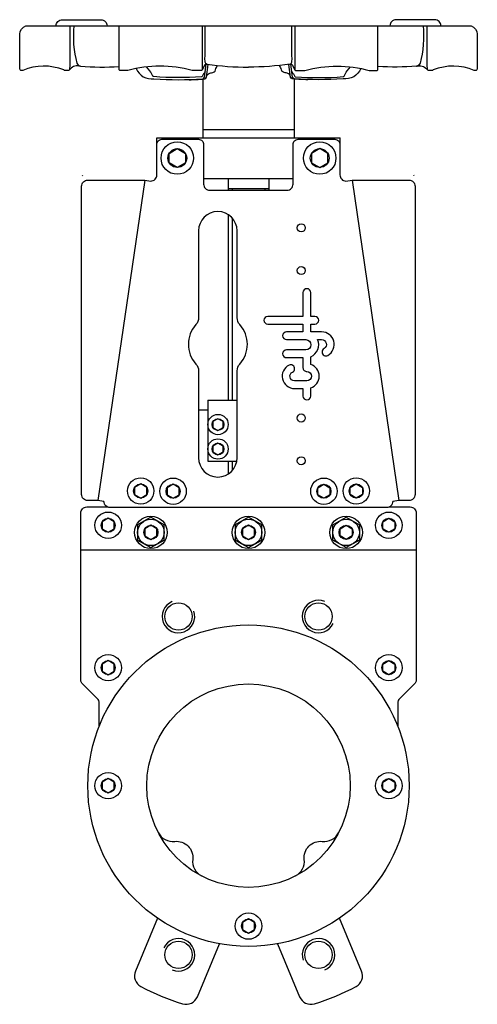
# Model space of a CAD drawing. Extents: x 7 to 232, y 7 to 491.
import ezdxf

# ---------------------------------------------------------------- set-up
doc = ezdxf.new("R2010")
doc.units = 0
doc.header["$LTSCALE"] = 15
doc.header["$MEASUREMENT"] = 0
doc.layers.add('CYL_XDF100', color=7, linetype='CONTINUOUS')

msp = doc.modelspace()

# ---------------------------------------------------------------- linework, layer by layer
at = {"layer": 'CYL_XDF100'}
for p, q in [((96.69, 461.79), (96.69, 432.99)), ((141.69, 461.79), (141.69, 432.99)), ((96.69, 436.99), (141.69, 436.99)), ((74.19, 430.49), (74.19, 432.99)), ((74.19, 432.99), (164.19, 432.99)), ((164.19, 430.49), (164.19, 432.99)), ((37.64, 414.24), (37.68, 414.55)), ((68.15, 412.13), (45.15, 254.63)), ((97.12, 412.99), (141.12, 412.99)), ((109.19, 412.99), (109.19, 407.49)), ((129.19, 412.99), (129.19, 407.49)), ((170.09, 412.13), (193.09, 254.63)), ((200.6, 414.24), (200.56, 414.55)), ((109.19, 407.99), (129.19, 407.99)), ((111.19, 407.99), (111.19, 407.49)), ((127.19, 407.99), (127.19, 407.49)), ((109.19, 395.23), (109.19, 303.99)), ((111.19, 393.54), (111.19, 303.99)), ((99.19, 303.99), (113.69, 303.99)), ((99.19, 303.99), (99.19, 273.99)), ((99.19, 298.99), (94.69, 298.99)), ((99.19, 273.99), (113.2, 273.99)), ((109.19, 273.99), (109.19, 267.66)), ((111.19, 273.99), (111.19, 269.35)), ((36.69, 230.49), (201.69, 230.49))]:
    msp.add_line(p, q, dxfattribs=at)
for points in [[(24.63, 487.99, -0.414214), (27.63, 490.99), (46.66, 490.99, -0.414214), (49.66, 487.99)], [(213.75, 487.99, 0.414214), (210.75, 490.99), (191.72, 490.99, 0.414214), (188.72, 487.99)], [(31.38, 487.99), (31.38, 487.99), (31.38, 468.88), (31.16, 466.45, -0.388879), (30.66, 465.99), (28.81, 465.99, -0.304382), (28.35, 466.3, 0.198744), (8.28, 466.03, -0.101677), (8.09, 465.99), (7.69, 465.99, -0.414214), (6.69, 466.99), (6.69, 483.81, -0.276984), (9.69, 487.99), (228.69, 487.99, -0.276984), (231.69, 483.81), (231.69, 466.99, -0.414214), (230.69, 465.99), (230.29, 465.99, -0.101677), (230.1, 466.03, 0.198744), (210.03, 466.3, -0.304382), (209.57, 465.99), (207.72, 465.99, -0.388879), (207.22, 466.45), (207.01, 468.88), (207.01, 487.99)], [(33.38, 487.99, 0.096787), (34.86, 469.6, 0.304013), (36.56, 468.15, -0.00941), (35.91, 468.24)], [(96.41, 487.99), (96.41, 466.49, -0.414214), (95.91, 465.99), (91.64, 465.99, -0.096651), (91.45, 466.03, 0.135327), (59.81, 466.01, -0.097092), (59.62, 465.97), (56.1, 465.97, -0.414214), (55.6, 466.47), (55.6, 487.99)], [(98.8, 469.17, -0.290358), (97.93, 470.1, -0.0766), (97.85, 472.88), (97.85, 487.99)], [(139.58, 469.17, 0.290358), (140.45, 470.1, 0.0766), (140.53, 472.88), (140.53, 487.99)], [(141.97, 487.99), (141.97, 466.49, 0.414214), (142.47, 465.99), (146.74, 465.99, 0.096651), (146.93, 466.03, -0.135327), (178.58, 466.01, 0.097092), (178.76, 465.97), (182.28, 465.97, 0.414214), (182.78, 466.47), (182.78, 487.99)], [(205, 487.99, -0.096787), (203.52, 469.6, -0.304013), (201.82, 468.15, 0.00941), (202.47, 468.24)], [(35.91, 468.24, 0.28363), (31.07, 466.2)], [(36.56, 468.15, 0.038553), (55.6, 468.02)], [(64.01, 467.01, 0.356547), (72.72, 461.99, 0.037291), (96.67, 461.9, 0.340917), (97.55, 462.75), (98.44, 469.21)], [(97.93, 465.49, 0.065187), (96.42, 463.11, -0.262185), (96.02, 462.83, -0.035915), (72.62, 463.02, -0.258135), (72.23, 463.31, 0.068298), (70.67, 465.8), (69.01, 467.79)], [(88.87, 461.54, 0.038944), (97.67, 461.9, 0.340917), (98.55, 462.75), (99.41, 468.99)], [(98.8, 469.17, 0.358558), (97.63, 468.68), (96.35, 466.26)], [(98.55, 462.75, -0.279586), (100.19, 464.77, -0.094571), (101.08, 464.91, 0.353247), (103, 466.35, -0.098312), (104.02, 468.51)], [(98.72, 469.19, 0.036956), (119.19, 467.68)], [(139.66, 469.19, -0.036956), (119.19, 467.68)], [(139.84, 462.75, 0.279586), (138.19, 464.77, 0.094571), (137.3, 464.91, -0.353247), (135.38, 466.35, 0.098312), (134.36, 468.51)], [(149.51, 461.54, -0.038944), (140.71, 461.9, -0.340917), (139.84, 462.75), (138.97, 468.99)], [(139.58, 469.17, -0.358558), (140.76, 468.68), (142.03, 466.26)], [(174.37, 467.01, -0.356547), (165.66, 461.99, -0.037291), (141.71, 461.9, -0.340917), (140.84, 462.75), (139.94, 469.21)], [(140.45, 465.49, -0.065187), (141.96, 463.11, 0.262185), (142.36, 462.83, 0.035915), (165.76, 463.02, 0.258135), (166.15, 463.31, -0.068298), (167.71, 465.8), (169.37, 467.79)], [(201.82, 468.15, -0.038553), (182.78, 468.02)], [(202.47, 468.24, -0.28363), (207.31, 466.2)], [(45.69, 143.45), (45.69, 155.66, 0.198912), (45.1, 157.08), (37.28, 164.91, -0.198912), (36.69, 166.32), (36.69, 248.49, -0.414214), (39.69, 251.49), (49.81, 251.49)], [(188.43, 251.49), (198.69, 251.49, -0.414214), (201.69, 248.49), (201.69, 166.32, -0.198912), (201.1, 164.91), (193.28, 157.08, 0.198912), (192.69, 155.66), (192.69, 143.45)], [(74.88, 91.32, 0.310868), (82.9, 87.08, -0.484322), (91.78, 78.21, 0.310868), (96.02, 70.19)], [(142.36, 70.19, 0.310868), (146.6, 78.21, -0.484322), (155.48, 87.08, 0.310868), (163.5, 91.32)], [(74.38, 49.43), (63.58, 23.36, 0.385443), (66.29, 15.77, 0.04965), (86.79, 7.28, 0.385443), (94.07, 10.73), (104.87, 36.8)], [(133.51, 36.8), (144.31, 10.73, 0.385443), (151.59, 7.28, 0.04965), (172.09, 15.77, 0.385443), (174.8, 23.36), (164, 49.43)]]:
    msp.add_lwpolyline(points, format="xyb", dxfattribs=at)
for points in [[(51.12, 251.19, -0.414214), (48.12, 254.19), (45.15, 254.63), (40.15, 254.63, -0.414214), (37.15, 257.63), (37.15, 409.13, -0.414214), (40.15, 412.13), (68.15, 412.13), (71.12, 411.69, 0.414214), (74.12, 414.69), (74.12, 429.69, -0.414214), (76.62, 432.19), (94.62, 432.19, -0.414214), (97.12, 429.69), (97.12, 410.19, 0.414214), (100.12, 407.19), (138.12, 407.19, 0.414214), (141.12, 410.19), (141.12, 429.69, -0.414214), (143.62, 432.19), (161.62, 432.19, -0.414214), (164.12, 429.69), (164.12, 414.69, 0.414214), (167.12, 411.69), (170.09, 412.13), (198.09, 412.13, -0.414214), (201.09, 409.13), (201.09, 257.63, -0.414214), (198.09, 254.63), (193.09, 254.63), (190.12, 254.19, -0.414214), (187.12, 251.19)], [(94.62, 344.48, -0.185167), (93.34, 341.14, 0.383482), (93.34, 321.75, -0.185167), (94.62, 318.4), (94.62, 275.69, 1), (113.62, 275.69), (113.62, 318.4, -0.185167), (114.9, 321.75, 0.383482), (114.9, 341.14, -0.185167), (113.62, 344.48), (113.62, 387.19, 1), (94.62, 387.19)], [(149.79, 345.17), (149.79, 355.12), (149.79, 356.87, 1), (145.98, 356.87), (145.98, 355.12), (145.98, 345.17), (128.65, 345.17, 1), (128.65, 341.36), (145.98, 341.36), (145.98, 337.55), (137.89, 337.55, 1), (137.89, 333.74), (147.38, 333.74, -1), (147.38, 328.69), (137.89, 328.69, 1), (137.89, 324.88), (145.98, 324.88), (145.98, 319.94, 0.414214), (147.89, 318.03, -1), (147.89, 313.5), (141.81, 313.5, -0.794623), (140.82, 317.8, 1), (139.14, 321.22, 0.794623), (141.81, 309.69), (145.98, 309.69), (145.98, 306.01, 1), (149.79, 306.01), (149.79, 310, 0.722745), (149.79, 321.54), (149.79, 325.36, 0.419737), (153.19, 333.74), (155.14, 333.74, -0.767176), (156.33, 329.31, 1), (158.24, 326.01, 0.767176), (155.14, 337.55), (149.79, 337.55), (149.79, 341.36), (151.81, 341.36, 1), (151.81, 345.17)]]:
    msp.add_lwpolyline(points, format="xyb", close=True, dxfattribs=at)
for points in [[(88.19, 420.68), (84.19, 418.37), (80.19, 420.68), (80.19, 425.3), (84.19, 427.61), (88.19, 425.3)], [(150.19, 420.68), (154.19, 418.37), (158.19, 420.68), (158.19, 425.3), (154.19, 427.61), (150.19, 425.3)], [(101.69, 290.55), (104.19, 289.11), (106.69, 290.55), (106.69, 293.44), (104.19, 294.88), (101.69, 293.44)], [(101.69, 278.55), (104.19, 277.11), (106.69, 278.55), (106.69, 281.44), (104.19, 282.88), (101.69, 281.44)], [(63.19, 257.61), (66.19, 255.88), (69.19, 257.61), (69.19, 261.07), (66.19, 262.81), (63.19, 261.07)], [(79.12, 257.46), (82.12, 255.73), (85.12, 257.46), (85.12, 260.92), (82.12, 262.66), (79.12, 260.92)], [(159.26, 257.46), (156.26, 255.73), (153.26, 257.46), (153.26, 260.92), (156.26, 262.66), (159.26, 260.92)], [(175.19, 257.61), (172.19, 255.88), (169.19, 257.61), (169.19, 261.07), (172.19, 262.81), (175.19, 261.07)], [(47.19, 240.76), (50.19, 239.03), (53.19, 240.76), (53.19, 244.23), (50.19, 245.96), (47.19, 244.23)], [(77.69, 242.75), (71.19, 246.5), (64.69, 242.75), (64.69, 235.24), (71.19, 231.49), (77.69, 235.24)], [(68.19, 237.26), (71.19, 235.53), (74.19, 237.26), (74.19, 240.73), (71.19, 242.46), (68.19, 240.73)], [(125.69, 242.75), (119.19, 246.5), (112.69, 242.75), (112.69, 235.24), (119.19, 231.49), (125.69, 235.24)], [(116.19, 237.26), (119.19, 235.53), (122.19, 237.26), (122.19, 240.73), (119.19, 242.46), (116.19, 240.73)], [(160.69, 242.75), (167.19, 246.5), (173.69, 242.75), (173.69, 235.24), (167.19, 231.49), (160.69, 235.24)], [(170.19, 237.26), (167.19, 235.53), (164.19, 237.26), (164.19, 240.73), (167.19, 242.46), (170.19, 240.73)], [(191.19, 240.76), (188.19, 239.03), (185.19, 240.76), (185.19, 244.23), (188.19, 245.96), (191.19, 244.23)], [(47.19, 170.76), (50.19, 169.03), (53.19, 170.76), (53.19, 174.23), (50.19, 175.96), (47.19, 174.23)], [(191.19, 170.76), (188.19, 169.03), (185.19, 170.76), (185.19, 174.23), (188.19, 175.96), (191.19, 174.23)], [(47.19, 112.76), (50.19, 111.03), (53.19, 112.76), (53.19, 116.23), (50.19, 117.96), (47.19, 116.23)], [(191.19, 112.76), (188.19, 111.03), (185.19, 112.76), (185.19, 116.23), (188.19, 117.96), (191.19, 116.23)], [(116.19, 43.76), (119.19, 42.03), (122.19, 43.76), (122.19, 47.23), (119.19, 48.96), (116.19, 47.23)]]:
    msp.add_lwpolyline(points, close=True, dxfattribs=at)
for centre, radius in [((84.19, 422.99), 8), ((154.19, 422.99), 8), ((84.19, 422.99), 4.62), ((154.19, 422.99), 4.62), ((145.12, 388.69), 2), ((145.12, 367.69), 2), ((104.19, 291.99), 5), ((145.12, 295.19), 2), ((104.19, 291.99), 2.89), ((104.19, 279.99), 5), ((104.19, 279.99), 2.89), ((145.12, 274.19), 2), ((66.19, 259.34), 6.5), ((66.19, 259.34), 3.46), ((82.12, 259.19), 6.5), ((82.12, 259.19), 3.46), ((156.26, 259.19), 6.5), ((156.26, 259.19), 3.46), ((172.19, 259.34), 6.5), ((172.19, 259.34), 3.46), ((50.19, 242.49), 6.5), ((71.19, 238.99), 8), ((119.19, 238.99), 8), ((167.19, 238.99), 8), ((188.19, 242.49), 6.5), ((50.19, 242.49), 3.46), ((71.19, 238.99), 6.5), ((71.19, 238.99), 3.46), ((119.19, 238.99), 6.5), ((119.19, 238.99), 3.46), ((167.19, 238.99), 6.5), ((167.19, 238.99), 3.46), ((188.19, 242.49), 3.46), ((84.75, 197.64), 6.75), ((153.63, 197.64), 6.75), ((119.19, 114.49), 79), ((50.19, 172.49), 6.5), ((50.19, 172.49), 3.46), ((188.19, 172.49), 6.5), ((188.19, 172.49), 3.46), ((119.19, 114.49), 50), ((50.19, 114.49), 6.5), ((188.19, 114.49), 6.5), ((50.19, 114.49), 3.46), ((188.19, 114.49), 3.46), ((119.19, 45.49), 6.5), ((119.19, 45.49), 3.46), ((84.75, 31.34), 6.75), ((153.63, 31.34), 6.75)]:
    msp.add_circle(centre, radius, dxfattribs=at)
for centre, start, end in [((84.75, 197.64), 112.5, 19.634), ((153.63, 197.64), 67.5, 334.634), ((84.75, 31.34), 247.5, 154.634), ((153.63, 31.34), 292.5, 199.634)]:
    msp.add_arc(centre, 8, start, end, dxfattribs=at)

doc.saveas('drawing.dxf')
